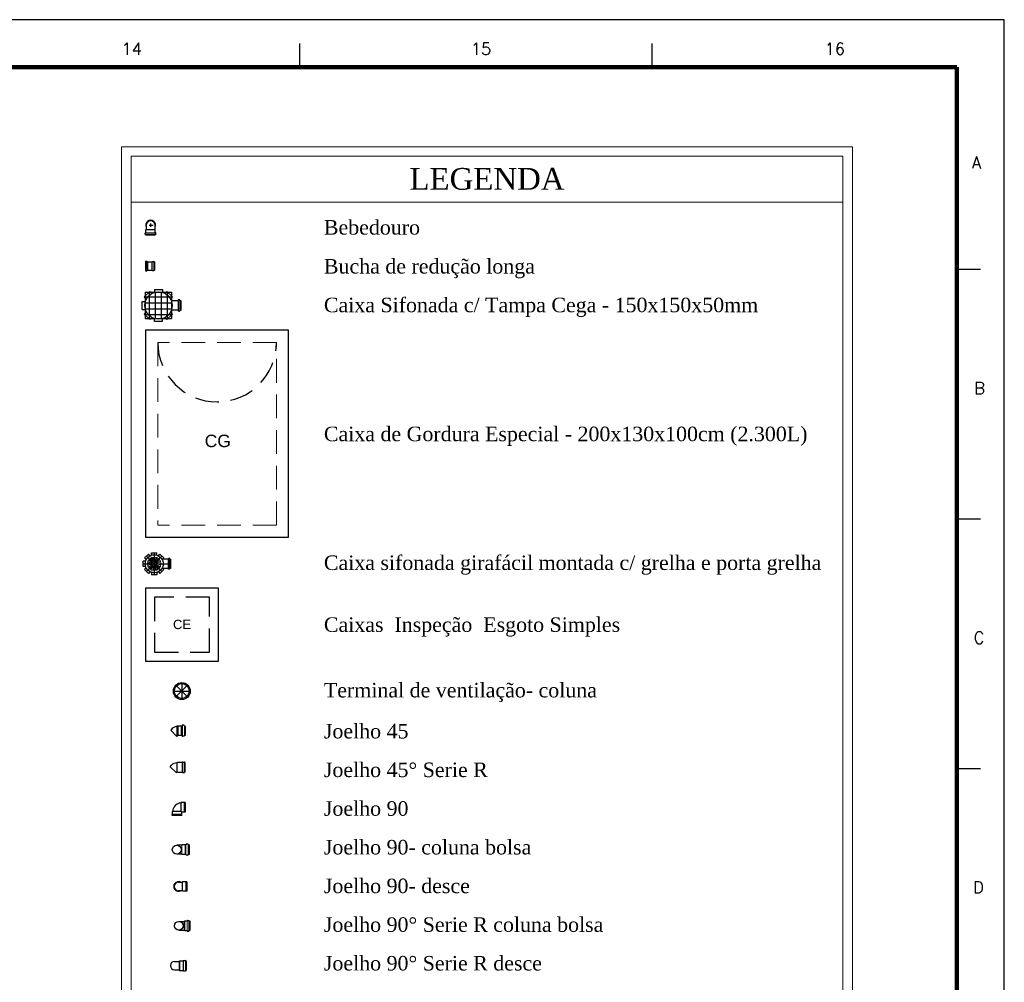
# Model space of a CAD drawing. Header units: millimetres. Extents: x 335 to 729716, y -1 to 84.
# Tile 4 of 4: x 433 to 454, y 63 to 84. Entities that reach past the tile are written whole.
import ezdxf

# ---------------------------------------------------------------- set-up
doc = ezdxf.new("R2010")
doc.units = ezdxf.units.MM
doc.header["$MEASUREMENT"] = 0
doc.linetypes.add('DASHDOT', pattern=[25.4, 12.7, -6.35, 0, -6.35])
doc.linetypes.add('Dashed', pattern=[0.75, 0.5, -0.25])
for name, color, linetype, lineweight in [('DI-Níveis', 7, 'Continuous', 20), ('DI-Textos', 7, 'Continuous', 20), ('DI-Títulos', 3, 'Continuous', 30), ('Nível 1', 7, 'Continuous', 5), ('Simbolos', 1, 'Continuous', 30), ('SIMBOLOS INT', 8, 'Continuous', 5), ('Simbolos_int', 1, 'Continuous', 30), ('TQ-Conexões', 1, 'Continuous', 30)]:
    doc.layers.add(name, color=color, linetype=linetype, lineweight=lineweight)
doc.layers.add('Margem', color=4, linetype='Continuous')
doc.styles.add('Arial', font='arial.ttf')
doc.styles.add('ROMANS', font='ROMANS')
doc.styles.add('TimesNewRoman', font='times.ttf')

msp = doc.modelspace()

# ---------------------------------------------------------------- hatches: boundary and pattern name
at = {"linetype": 'Continuous'}
h = msp.add_hatch(dxfattribs=at)
h.set_pattern_fill('NET', color=256, style=0)
h.paths.add_polyline_path([(436.033, 77.845), (436.589, 77.845), (436.589, 77.29), (436.033, 77.29)])

# ---------------------------------------------------------------- linework, layer by layer
for p, q in [((436.033, 77.845), (436.033, 77.29)), ((436.033, 77.845), (436.589, 77.845)), ((436.589, 77.845), (436.589, 77.29)), ((436.033, 77.29), (436.589, 77.29))]:
    msp.add_line(p, q)
at = {"color": 1, "linetype": 'Continuous'}
for p, q in [((436.913, 69.555), (436.695, 69.337)), ((436.695, 69.555), (436.913, 69.337)), ((436.804, 69.601), (436.804, 69.291)), ((436.649, 69.446), (436.959, 69.446))]:
    msp.add_line(p, q, dxfattribs=at)
at = {"color": 1}
for radius in [0.178, 0.156]:
    msp.add_circle((436.804, 69.446), radius, dxfattribs=at)
at = {"layer": 'DI-Níveis', "linetype": 'Continuous'}
for p, q in [((435.534, 80.911), (435.534, 46.677)), ((435.534, 80.911), (450.934, 80.911)), ((450.934, 80.911), (450.934, 46.677)), ((435.734, 80.711), (450.734, 80.711)), ((435.734, 80.711), (435.734, 46.877)), ((450.734, 80.711), (450.734, 46.877)), ((435.734, 79.743), (450.734, 79.743))]:
    msp.add_line(p, q, dxfattribs=at)
at = {"layer": 'Margem', "color": 1}
for p, q in [((454.134, 83.587), (335.334, 83.587)), ((454.134, -0.513), (454.134, 83.587)), ((439.284, 83.087), (439.284, 82.587)), ((446.709, 83.087), (446.709, 82.587)), ((453.134, 78.331), (453.634, 78.331)), ((453.134, 73.074), (453.634, 73.074)), ((453.134, 67.818), (453.634, 67.818))]:
    msp.add_line(p, q, dxfattribs=at)
at = {"layer": 'Margem', "lineweight": 100}
for p, q in [((337.834, 82.587), (453.134, 82.587)), ((453.134, 82.587), (453.134, 0.487))]:
    msp.add_line(p, q, dxfattribs=at)
at = {"layer": 'Nível 1'}
for p, q in [((436.174, 72.154), (436.101, 72.201)), ((436.18, 72.162), (436.116, 72.22)), ((436.182, 72.165), (436.122, 72.226)), ((436.191, 72.171), (436.14, 72.243)), ((436.193, 72.173), (436.148, 72.249)), ((436.199, 72.177), (436.163, 72.256)), ((436.201, 72.177), (436.171, 72.258)), ((436.212, 72.181), (436.195, 72.265)), ((436.214, 72.181), (436.205, 72.267)), ((436.223, 72.181), (436.227, 72.267)), ((436.237, 72.179), (436.263, 72.262)), ((436.246, 72.175), (436.286, 72.254)), ((436.257, 72.167), (436.314, 72.235)), ((436.263, 72.162), (436.331, 72.216)), ((436.167, 72.133), (436.08, 72.147)), ((436.167, 72.12), (436.08, 72.111)), ((436.169, 72.111), (436.084, 72.088)), ((436.169, 72.143), (436.086, 72.169)), ((436.174, 72.099), (436.097, 72.056)), ((436.178, 72.09), (436.112, 72.035)), ((436.189, 72.081), (436.137, 72.011)), ((436.197, 72.077), (436.157, 71.999)), ((436.21, 72.071), (436.189, 71.986)), ((436.218, 72.071), (436.214, 71.984)), ((436.233, 72.071), (436.248, 71.986)), ((436.24, 72.075), (436.272, 71.992)), ((436.254, 72.081), (436.303, 72.009)), ((436.261, 72.086), (436.322, 72.024)), ((436.269, 72.098), (436.342, 72.052)), ((436.271, 72.15), (436.35, 72.188)), ((436.272, 72.105), (436.354, 72.073)), ((436.274, 72.141), (436.359, 72.165)), ((436.276, 72.128), (436.365, 72.132)), ((436.276, 72.118), (436.363, 72.107))]:
    msp.add_line(p, q, dxfattribs=at)
for radius in [0.143, 0.0552]:
    msp.add_circle((436.222, 72.126), radius, dxfattribs=at)
at = {"layer": 'Simbolos'}
for p, q in [((436.053, 79.259), (436.053, 79.215)), ((436.239, 79.259), (436.239, 79.215)), ((436.033, 79.069), (436.033, 79.09)), ((436.036, 79.097), (436.043, 79.097)), ((436.036, 79.066), (436.043, 79.063)), ((436.046, 79.164), (436.053, 79.171)), ((436.046, 79.1), (436.046, 79.164)), ((436.046, 79.046), (436.046, 79.059)), ((436.246, 79.046), (436.046, 79.046)), ((436.053, 79.215), (436.053, 79.171)), ((436.239, 79.215), (436.239, 79.171)), ((436.246, 79.164), (436.239, 79.171)), ((436.246, 79.1), (436.246, 79.164)), ((436.246, 79.046), (436.246, 79.059)), ((436.256, 79.097), (436.25, 79.097)), ((436.256, 79.066), (436.25, 79.063)), ((436.26, 79.069), (436.26, 79.09)), ((436.04, 78.5), (436.066, 78.5)), ((436.04, 78.5), (436.04, 78.3)), ((436.066, 78.5), (436.066, 78.3)), ((436.066, 78.5), (436.078, 78.488)), ((436.078, 78.488), (436.178, 78.488)), ((436.078, 78.488), (436.078, 78.312)), ((436.181, 78.312), (436.181, 78.488)), ((436.187, 78.497), (436.213, 78.497)), ((436.219, 78.494), (436.219, 78.491)), ((436.219, 78.312), (436.219, 78.488)), ((436.222, 78.488), (436.231, 78.488)), ((436.231, 78.488), (436.231, 78.312)), ((436.04, 78.3), (436.066, 78.3)), ((436.066, 78.3), (436.078, 78.312)), ((436.078, 78.312), (436.178, 78.312)), ((436.187, 78.303), (436.213, 78.303)), ((436.219, 78.306), (436.219, 78.309)), ((436.222, 78.312), (436.231, 78.312)), ((436.014, 77.748), (436.13, 77.865)), ((436.13, 77.865), (436.175, 77.82)), ((436.227, 77.906), (436.394, 77.906)), ((436.227, 77.906), (436.227, 77.843)), ((436.394, 77.906), (436.394, 77.843)), ((436.491, 77.865), (436.447, 77.82)), ((436.491, 77.865), (436.608, 77.748)), ((435.972, 77.484), (435.972, 77.651)), ((435.972, 77.651), (436.036, 77.651)), ((436.014, 77.748), (436.058, 77.704)), ((436.608, 77.748), (436.564, 77.704)), ((436.725, 77.668), (436.58, 77.668)), ((436.727, 77.673), (436.727, 77.681)), ((436.758, 77.684), (436.733, 77.684)), ((436.764, 77.668), (436.761, 77.681)), ((436.791, 77.668), (436.764, 77.668)), ((436.791, 77.468), (436.791, 77.668)), ((435.972, 77.484), (436.036, 77.484)), ((436.014, 77.387), (436.058, 77.431)), ((436.13, 77.27), (436.014, 77.387)), ((436.608, 77.387), (436.491, 77.27)), ((436.608, 77.387), (436.564, 77.431)), ((436.725, 77.468), (436.58, 77.468)), ((436.727, 77.462), (436.727, 77.454)), ((436.758, 77.451), (436.733, 77.451)), ((436.764, 77.468), (436.761, 77.454)), ((436.791, 77.468), (436.764, 77.468)), ((436.13, 77.27), (436.175, 77.315)), ((436.227, 77.229), (436.227, 77.293)), ((436.394, 77.229), (436.227, 77.229)), ((436.394, 77.229), (436.394, 77.293)), ((436.491, 77.27), (436.447, 77.315)), ((436.02, 72.249), (436.099, 72.328)), ((436.02, 72.249), (436.099, 72.328)), ((436.052, 72.216), (436.02, 72.249)), ((436.052, 72.216), (436.02, 72.249)), ((436.131, 72.296), (436.099, 72.328)), ((436.131, 72.296), (436.099, 72.328)), ((436.165, 72.356), (436.278, 72.356)), ((436.165, 72.311), (436.165, 72.356)), ((436.278, 72.311), (436.278, 72.356)), ((436.312, 72.296), (436.344, 72.328)), ((436.344, 72.328), (436.423, 72.249)), ((436.52, 72.226), (436.384, 72.226)), ((436.403, 72.226), (436.423, 72.249)), ((436.523, 72.235), (436.522, 72.23)), ((436.55, 72.237), (436.525, 72.237)), ((436.552, 72.235), (436.552, 72.23)), ((436.567, 72.226), (436.555, 72.226)), ((436.567, 72.226), (436.567, 72.026)), ((436.037, 72.182), (435.991, 72.182)), ((436.037, 72.182), (435.991, 72.182)), ((435.991, 72.069), (435.991, 72.182)), ((435.991, 72.069), (435.991, 72.182)), ((436.037, 72.069), (435.991, 72.069)), ((436.037, 72.069), (435.991, 72.069)), ((436.052, 72.035), (436.02, 72.003)), ((436.052, 72.035), (436.02, 72.003)), ((436.099, 71.924), (436.02, 72.003)), ((436.099, 71.924), (436.02, 72.003)), ((436.423, 72.003), (436.344, 71.924)), ((436.52, 72.026), (436.384, 72.026)), ((436.403, 72.026), (436.423, 72.003)), ((436.523, 72.016), (436.522, 72.022)), ((436.55, 72.015), (436.525, 72.015)), ((436.552, 72.016), (436.552, 72.022)), ((436.567, 72.026), (436.555, 72.026)), ((436.131, 71.956), (436.099, 71.924)), ((436.131, 71.956), (436.099, 71.924)), ((436.165, 71.941), (436.165, 71.896)), ((436.165, 71.941), (436.165, 71.896)), ((436.278, 71.896), (436.165, 71.896)), ((436.278, 71.896), (436.165, 71.896)), ((436.278, 71.941), (436.278, 71.896)), ((436.278, 71.941), (436.278, 71.896)), ((436.312, 71.956), (436.344, 71.924)), ((436.701, 68.705), (436.704, 68.71)), ((436.712, 68.71), (436.704, 68.71)), ((436.715, 68.705), (436.712, 68.71)), ((436.723, 68.705), (436.715, 68.705)), ((436.729, 68.71), (436.723, 68.705)), ((436.793, 68.71), (436.729, 68.71)), ((436.809, 68.71), (436.793, 68.71)), ((436.815, 68.724), (436.815, 68.716)), ((436.851, 68.727), (436.818, 68.727)), ((436.854, 68.724), (436.857, 68.713)), ((436.876, 68.71), (436.862, 68.71)), ((436.876, 68.71), (436.876, 68.51)), ((436.601, 68.655), (436.57, 68.621)), ((436.723, 68.51), (436.701, 68.491)), ((436.793, 68.51), (436.729, 68.51)), ((436.809, 68.51), (436.793, 68.51)), ((436.815, 68.496), (436.815, 68.505)), ((436.851, 68.494), (436.818, 68.494)), ((436.854, 68.496), (436.857, 68.508)), ((436.876, 68.51), (436.862, 68.51)), ((436.561, 67.853), (436.587, 67.883)), ((436.711, 67.94), (436.704, 67.933)), ((436.814, 67.94), (436.711, 67.94)), ((436.824, 67.95), (436.857, 67.95)), ((436.861, 67.943), (436.861, 67.946)), ((436.874, 67.94), (436.867, 67.94)), ((436.874, 67.74), (436.874, 67.94)), ((436.684, 67.73), (436.704, 67.746)), ((436.704, 67.746), (436.711, 67.74)), ((436.711, 67.74), (436.814, 67.74)), ((436.824, 67.73), (436.857, 67.73)), ((436.861, 67.736), (436.861, 67.733)), ((436.874, 67.74), (436.867, 67.74)), ((436.788, 67.096), (436.783, 67.085)), ((436.857, 67.096), (436.788, 67.096)), ((436.878, 67.096), (436.857, 67.096)), ((436.878, 67.096), (436.878, 66.896)), ((436.604, 66.822), (436.604, 66.843)), ((436.604, 66.843), (436.609, 66.843)), ((436.804, 66.822), (436.604, 66.822)), ((436.609, 66.912), (436.615, 66.917)), ((436.609, 66.843), (436.609, 66.912)), ((436.857, 66.896), (436.804, 66.896)), ((436.804, 66.843), (436.804, 66.896)), ((436.804, 66.822), (436.804, 66.843)), ((436.878, 66.896), (436.857, 66.896)), ((436.803, 66.199), (436.698, 66.199)), ((436.809, 66.205), (436.803, 66.199)), ((436.873, 66.205), (436.809, 66.205)), ((436.889, 66.205), (436.873, 66.205)), ((436.895, 66.219), (436.895, 66.21)), ((436.931, 66.221), (436.898, 66.221)), ((436.934, 66.219), (436.936, 66.208)), ((436.956, 66.205), (436.942, 66.205)), ((436.956, 66.205), (436.956, 66.005)), ((436.803, 66.01), (436.698, 66.01)), ((436.809, 66.005), (436.803, 66.01)), ((436.873, 66.005), (436.809, 66.005)), ((436.889, 66.005), (436.873, 66.005)), ((436.895, 65.991), (436.895, 65.999)), ((436.931, 65.988), (436.898, 65.988)), ((436.934, 65.991), (436.936, 66.002)), ((436.956, 66.005), (436.942, 66.005)), ((436.735, 65.421), (436.777, 65.421)), ((436.777, 65.421), (436.814, 65.421)), ((436.819, 65.426), (436.814, 65.421)), ((436.888, 65.426), (436.819, 65.426)), ((436.909, 65.431), (436.888, 65.431)), ((436.888, 65.431), (436.888, 65.426)), ((436.909, 65.431), (436.909, 65.231)), ((436.735, 65.242), (436.777, 65.242)), ((436.777, 65.242), (436.814, 65.242)), ((436.819, 65.231), (436.814, 65.242)), ((436.888, 65.231), (436.819, 65.231)), ((436.909, 65.231), (436.888, 65.231)), ((436.743, 64.593), (436.857, 64.593)), ((436.857, 64.593), (436.867, 64.603)), ((436.867, 64.603), (436.917, 64.603)), ((436.919, 64.603), (436.919, 64.612)), ((436.921, 64.613), (436.95, 64.613)), ((436.954, 64.612), (436.954, 64.603)), ((436.954, 64.603), (436.97, 64.603)), ((436.97, 64.603), (436.97, 64.403)), ((436.743, 64.412), (436.857, 64.412)), ((436.857, 64.412), (436.867, 64.403)), ((436.867, 64.403), (436.917, 64.403)), ((436.919, 64.403), (436.919, 64.393)), ((436.921, 64.392), (436.95, 64.392)), ((436.954, 64.393), (436.954, 64.403)), ((436.954, 64.403), (436.97, 64.403)), ((436.653, 63.753), (436.748, 63.753)), ((436.748, 63.753), (436.758, 63.763)), ((436.758, 63.763), (436.832, 63.763)), ((436.835, 63.766), (436.837, 63.771)), ((436.84, 63.774), (436.877, 63.774)), ((436.879, 63.771), (436.882, 63.766)), ((436.885, 63.763), (436.898, 63.763)), ((436.898, 63.763), (436.898, 63.563)), ((436.653, 63.574), (436.748, 63.574)), ((436.748, 63.574), (436.758, 63.563)), ((436.758, 63.563), (436.832, 63.563)), ((436.835, 63.561), (436.837, 63.555)), ((436.84, 63.553), (436.877, 63.553)), ((436.879, 63.555), (436.882, 63.561)), ((436.885, 63.563), (436.898, 63.563))]:
    msp.add_line(p, q, dxfattribs=at)
at = {"layer": 'Simbolos', "linetype": 'Continuous'}
for p, q in [((439.055, 77.044), (436.04, 77.044)), ((436.04, 77.044), (436.04, 72.684)), ((439.055, 72.684), (439.055, 77.044)), ((436.04, 72.684), (439.055, 72.684))]:
    msp.add_line(p, q, dxfattribs=at)
msp.add_lwpolyline([(436.04, 70.075), (437.579, 70.075), (437.579, 71.615), (436.04, 71.615), (436.04, 70.075)], close=True, dxfattribs=at)
at = {"layer": 'Simbolos'}
for centre, radius in [((436.311, 77.568), 0.288), ((436.222, 72.126), 0.19), ((436.698, 66.105), 0.0939), ((436.743, 64.503), 0.0915)]:
    msp.add_circle(centre, radius, dxfattribs=at)
for centre, radius, start, end in [((436.148, 79.259), 0.093, 0, 180), ((436.036, 79.09), 0.00452, 95, 180), ((436.036, 79.069), 0.00452, 180, 255), ((436.043, 79.1), 0.00452, 275, 0), ((436.043, 79.059), 0.00452, 0, 75), ((436.25, 79.1), 0.00452, 180, 265), ((436.25, 79.059), 0.00452, 105, 180), ((436.256, 79.09), 0.00452, 0, 85), ((436.256, 79.069), 0.00452, 285, 0), ((436.178, 78.494), 0.00392, 270, 355), ((436.187, 78.494), 0.00392, 90, 175), ((436.213, 78.494), 0.00392, 15, 90), ((436.222, 78.494), 0.00392, 195, 270), ((436.178, 78.306), 0.00392, 5, 90), ((436.187, 78.306), 0.00392, 185, 270), ((436.213, 78.306), 0.00392, 270, 345), ((436.222, 78.306), 0.00392, 90, 165), ((436.725, 77.673), 0.0037, 270, 355), ((436.733, 77.681), 0.0037, 90, 175), ((436.758, 77.681), 0.0037, 15, 90), ((436.766, 77.673), 0.0037, 195, 270), ((436.725, 77.462), 0.0037, 5, 90), ((436.733, 77.454), 0.0037, 185, 270), ((436.758, 77.454), 0.0037, 270, 345), ((436.766, 77.462), 0.0037, 90, 165), ((436.048, 72.213), 0.00377, 333.161, 45), ((436.135, 72.299), 0.00377, 225, 296.839), ((436.161, 72.311), 0.00377, 288.161, 0), ((436.282, 72.311), 0.00377, 180, 251.839), ((436.384, 72.23), 0.00377, 212.613, 270), ((436.52, 72.23), 0.00252, 270, 355), ((436.525, 72.235), 0.00252, 90, 175), ((436.55, 72.235), 0.00252, 5, 90), ((436.555, 72.23), 0.00252, 185, 270), ((436.037, 72.186), 0.00377, 270, 341.839), ((436.037, 72.065), 0.00377, 18.161, 90), ((436.048, 72.039), 0.00377, 315, 26.839), ((436.384, 72.022), 0.00377, 90, 147.387), ((436.52, 72.022), 0.00252, 5, 90), ((436.525, 72.016), 0.00252, 185, 270), ((436.55, 72.016), 0.00252, 270, 355), ((436.555, 72.022), 0.00252, 90, 175), ((436.135, 71.952), 0.00377, 63.161, 135), ((436.161, 71.941), 0.00377, 0, 71.839), ((436.282, 71.941), 0.00377, 108.161, 180), ((436.726, 68.53), 0.175, 97.6023, 134.556), ((436.809, 68.716), 0.0037, 270, 355), ((436.818, 68.724), 0.0037, 90, 175), ((436.851, 68.724), 0.0037, 15, 90), ((436.862, 68.716), 0.0037, 195, 270), ((436.726, 68.508), 0.0037, 45, 135), ((436.809, 68.505), 0.0037, 5, 90), ((436.818, 68.496), 0.0037, 185, 270), ((436.851, 68.496), 0.0037, 270, 345), ((436.862, 68.505), 0.0037, 90, 165), ((436.707, 67.766), 0.167, 91.534, 136.187), ((436.814, 67.946), 0.00444, 270, 355), ((436.824, 67.946), 0.00444, 90, 175), ((436.857, 67.946), 0.00444, 15, 90), ((436.867, 67.946), 0.00444, 195, 270), ((436.814, 67.733), 0.00444, 5, 90), ((436.824, 67.733), 0.00444, 185, 270), ((436.857, 67.733), 0.00444, 270, 345), ((436.867, 67.733), 0.00444, 90, 165), ((436.788, 66.912), 0.174, 91.4733, 178.527), ((436.889, 66.21), 0.0037, 270, 355), ((436.898, 66.219), 0.0037, 90, 175), ((436.931, 66.219), 0.0037, 15, 90), ((436.942, 66.21), 0.0037, 195, 270), ((436.889, 65.999), 0.0037, 5, 90), ((436.898, 65.991), 0.0037, 185, 270), ((436.931, 65.991), 0.0037, 270, 345), ((436.942, 65.999), 0.0037, 90, 165), ((436.735, 65.331), 0.101, 64.6232, 295.377), ((436.917, 64.603), 0.00121, 270, 0), ((436.921, 64.612), 0.00242, 90, 180), ((436.95, 64.612), 0.00242, 0, 90), ((436.954, 64.603), 0.00121, 180, 270), ((436.917, 64.403), 0.00121, 0, 90), ((436.921, 64.393), 0.00242, 180, 270), ((436.95, 64.393), 0.00242, 270, 0), ((436.954, 64.403), 0.00121, 90, 180), ((436.653, 63.663), 0.0889, 90, 270), ((436.832, 63.766), 0.00351, 270, 355), ((436.84, 63.771), 0.00351, 90, 175), ((436.877, 63.771), 0.00351, 15, 90), ((436.885, 63.766), 0.00351, 195, 270), ((436.832, 63.561), 0.00351, 5, 90), ((436.84, 63.555), 0.00351, 185, 270), ((436.877, 63.555), 0.00351, 270, 345), ((436.885, 63.561), 0.00351, 90, 165)]:
    msp.add_arc(centre, radius, start, end, dxfattribs=at)
at = {"layer": 'SIMBOLOS INT', "linetype": 'Dashed'}
for p, q in [((438.798, 76.787), (436.297, 76.787)), ((436.297, 76.787), (436.297, 72.941)), ((438.798, 72.941), (438.798, 76.787)), ((438.798, 72.941), (436.297, 72.941))]:
    msp.add_line(p, q, dxfattribs=at)
at = {"layer": 'SIMBOLOS INT'}
for p, q in [((436.803, 66.01), (436.803, 66.199)), ((436.873, 66.005), (436.873, 66.205)), ((436.892, 66.205), (436.892, 66.005)), ((436.939, 66.205), (436.939, 66.005)), ((436.857, 64.412), (436.857, 64.593)), ((436.867, 64.603), (436.867, 64.403)), ((436.919, 64.601), (436.919, 64.403)), ((436.954, 64.603), (436.954, 64.403))]:
    msp.add_line(p, q, dxfattribs=at)
at = {"layer": 'Simbolos_int'}
for p, q in [((436.117, 79.259), (436.202, 79.259)), ((436.148, 79.225), (436.148, 79.297)), ((436.046, 79.097), (436.246, 79.097)), ((436.046, 79.063), (436.246, 79.063)), ((436.053, 79.171), (436.239, 79.171)), ((436.727, 77.668), (436.727, 77.468)), ((436.764, 77.668), (436.764, 77.468)), ((436.522, 72.026), (436.522, 72.226)), ((436.552, 72.026), (436.552, 72.226)), ((436.701, 68.705), (436.701, 68.491)), ((436.715, 68.705), (436.715, 68.502)), ((436.723, 68.705), (436.723, 68.51)), ((436.793, 68.71), (436.793, 68.51)), ((436.815, 68.71), (436.815, 68.51)), ((436.859, 68.71), (436.859, 68.51)), ((436.701, 68.491), (436.57, 68.621)), ((436.561, 67.853), (436.684, 67.73)), ((436.704, 67.746), (436.704, 67.933)), ((436.821, 67.74), (436.821, 67.94)), ((436.864, 67.74), (436.864, 67.94)), ((436.783, 67.085), (436.783, 66.917)), ((436.857, 67.096), (436.857, 66.896)), ((436.804, 66.843), (436.609, 66.843)), ((436.615, 66.917), (436.783, 66.917)), ((436.783, 66.917), (436.788, 66.912)), ((436.788, 66.912), (436.804, 66.896)), ((436.814, 65.421), (436.814, 65.242)), ((436.888, 65.426), (436.888, 65.231)), ((436.748, 63.753), (436.748, 63.574)), ((436.758, 63.763), (436.758, 63.563)), ((436.835, 63.763), (436.835, 63.563)), ((436.882, 63.763), (436.882, 63.563))]:
    msp.add_line(p, q, dxfattribs=at)
at = {"layer": 'Simbolos_int', "linetype": 'DASHDOT', "ltscale": 0.05}
for p, q in [((436.384, 72.288), (436.059, 71.964)), ((436.059, 72.288), (436.384, 71.964)), ((436.222, 72.356), (436.222, 71.896)), ((435.991, 72.126), (436.567, 72.126))]:
    msp.add_line(p, q, dxfattribs=at)
at = {"layer": 'Simbolos_int', "linetype": 'Dashed'}
msp.add_lwpolyline([(436.232, 70.267), (437.386, 70.267), (437.386, 71.421), (436.232, 71.421), (436.232, 70.267)], close=True, dxfattribs=at)
at = {"layer": 'Simbolos_int'}
for centre, radius, start, end in [((436.148, 79.259), 0.103, 334.623, 205.377), ((436.735, 65.331), 0.0911, 90, 270)]:
    msp.add_arc(centre, radius, start, end, dxfattribs=at)
at = {"layer": 'TQ-Conexões', "linetype": 'Dashed'}
msp.add_arc((437.548, 76.787), 1.25, 180, 0, dxfattribs=at)

# ---------------------------------------------------------------- texts
at = {"layer": 'DI-Textos', "attachment_point": 7, "line_spacing_factor": 0.798, "style": 'TimesNewRoman'}
for s, insert, char_height, width in [('Bebedouro', (439.798, 79.056), 0.3056, 4.03541), ('Bucha de redução longa', (439.798, 78.14), 0.30555, 8.85375), ('Caixa Sifonada c/ Tampa Cega - 150x150x50mm', (439.798, 77.325), 0.30555, 18.22647), ('Caixa de Gordura Especial - 200x130x100cm (2.300L)', (439.798, 74.61), 0.30555, 20.28444), ('Caixa sifonada girafácil montada c/ grelha e porta grelha', (439.798, 71.896), 0.30555, 20.86157), ('Caixas  Inspeção  Esgoto Simples', (439.798, 70.592), 0.30555, 11.56363), ('Terminal de ventilação- coluna', (439.798, 69.213), 0.30555, 10.6887), ('Joelho 45', (439.798, 68.444), 0.3056, 3.31646), ('Joelho 45%%d Serie R', (439.798, 67.63), 0.30555, 6.34054), ('Joelho 90', (439.798, 66.815), 0.3056, 3.31646), ('Joelho 90- coluna bolsa', (439.798, 66), 0.30555, 8.1095), ('Joelho 90- desce', (439.798, 65.185), 0.30555, 5.70499), ('Joelho 90%%d Serie R coluna bolsa', (439.798, 64.37), 0.30555, 10.84323), ('Joelho 90%%d Serie R desce', (439.798, 63.556), 0.30555, 8.43871)]:
    msp.add_mtext(s, dxfattribs=dict(at, insert=insert, char_height=char_height, width=width))
at = {"layer": 'DI-Títulos', "insert": (443.235, 79.998), "char_height": 0.4583, "width": 5.87129, "attachment_point": 8, "line_spacing_factor": 0.798, "style": 'TimesNewRoman'}
msp.add_mtext('LEGENDA', dxfattribs=at)
at = {"layer": 'Margem', "color": 1, "char_height": 0.25, "attachment_point": 8, "line_spacing_factor": 0.798, "style": 'ROMANS'}
for s, insert, width in [('14', (435.75, 82.85), 1.47907), ('15', (443.109, 82.85), 1.47907), ('16', (450.563, 82.85), 1.47907), ('A', (453.55, 80.456), 0.88874), ('B', (453.614, 75.7), 0.88874), ('C', (453.603, 70.444), 0.9601), ('D', (453.591, 65.188), 0.9601)]:
    msp.add_mtext(s, dxfattribs=dict(at, insert=insert, width=width))
at = {"layer": 'Simbolos', "attachment_point": 7, "line_spacing_factor": 0.798, "style": 'Arial'}
for s, insert, char_height, width in [('CG', (437.287, 74.58), 0.2626, 1.07916), ('CE', (436.618, 70.748), 0.1965, 0.7286)]:
    msp.add_mtext(s, dxfattribs=dict(at, insert=insert, char_height=char_height, width=width))

doc.saveas('drawing.dxf')
